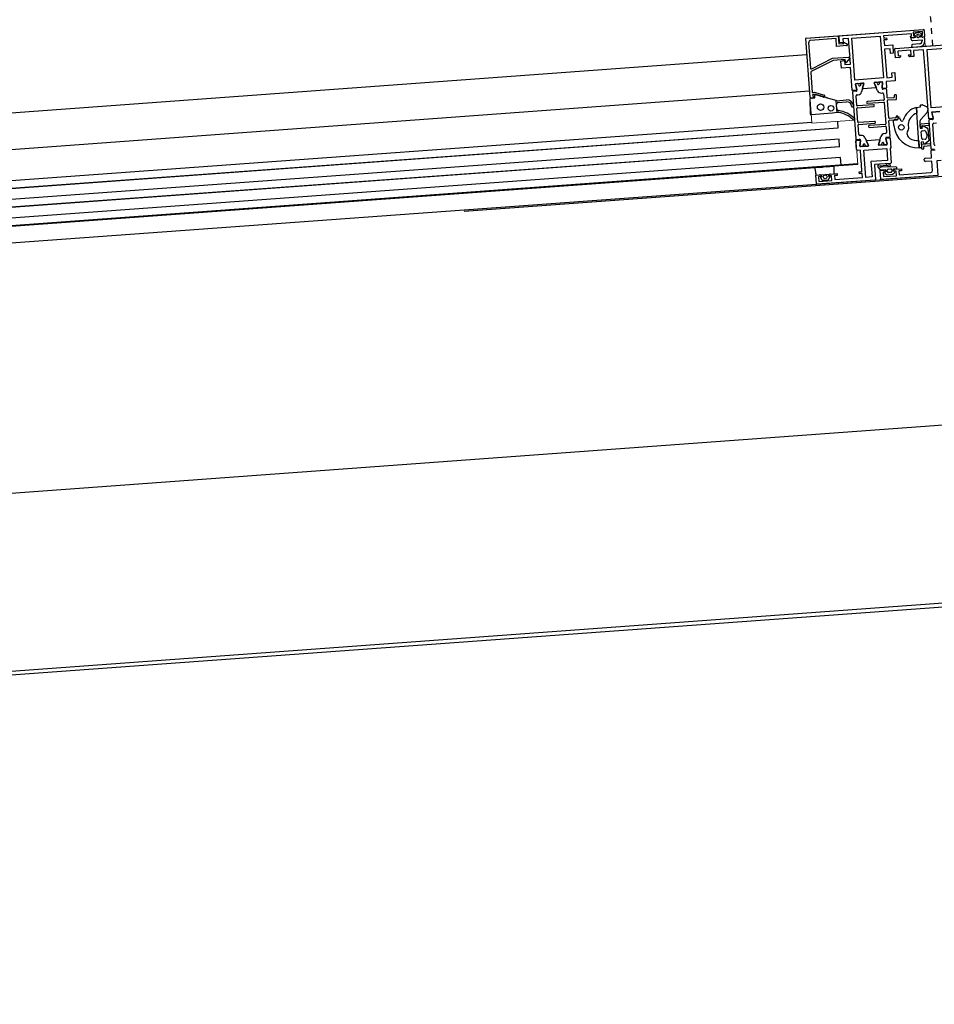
# Model space of a CAD drawing. Header units: millimetres. Extents: x 17842 to 101027, y -6186 to 35801.
# Tile 8 of 14: x 60482 to 60975, y -4531 to -4000. Entities that reach past the tile are written whole.
import ezdxf

# ---------------------------------------------------------------- set-up
doc = ezdxf.new("R2010")
doc.units = ezdxf.units.MM
doc.linetypes.add('A-01$0$Kreska', pattern=[6.35, 3.175, -3.175])

msp = doc.modelspace()

# ---------------------------------------------------------------- linework, layer by layer
at = {"lineweight": 9}
for p, q in [((60969.39, -4005.39), (60905.56, -4010.05)), ((60970.04, -4014.39), (60969.39, -4005.39)), ((60905.56, -4010.05), (60908.91, -4055.94)), ((60995.07, -4012.56), (60970.04, -4014.39)), ((60908.91, -4055.94), (60931.93, -4054.26)), ((60931.93, -4054.26), (60933.68, -4078.16)), ((60933.68, -4078.16), (60910.66, -4079.84)), ((60910.66, -4079.84), (60911.32, -4088.86)), ((60911.32, -4088.86), (60976.76, -4084.08))]:
    msp.add_line(p, q, dxfattribs=at)
for p, q in [((60907.88, -4041.89), (60905.58, -4010.3)), ((60907.13, -4012.34), (60908.14, -4026.13)), ((60926.66, -4012.56), (60927.79, -4013.11)), ((60965.4, -4008.51), (60965.45, -4009.21)), ((60966.26, -4007.94), (60965.87, -4007.97)), ((60965.99, -4009.67), (60966.39, -4009.64)), ((60966.85, -4009.1), (60966.8, -4008.41)), ((60966.94, -4013.11), (60963.2, -4013.38)), ((60963.31, -4014.88), (60967.05, -4014.6)), ((60906.22, -4019.07), (60129, -4075.81)), ((60929.17, -4021.05), (60927.48, -4023.05)), ((60943.97, -4033.85), (60943.59, -4033.88)), ((60944.19, -4034.1), (60944.18, -4034.04)), ((60945.23, -4033.96), (60945.23, -4034.02)), ((60945.79, -4033.72), (60945.41, -4033.75)), ((60130.43, -4095.39), (60907.64, -4038.51)), ((60930.75, -4039.22), (60932.57, -4064.16)), ((60932.91, -4038.11), (60930.87, -4038.26)), ((60932.67, -4038.58), (60931.21, -4038.69)), ((60933.91, -4034.58), (60933.54, -4034.61)), ((60934.13, -4034.83), (60934.13, -4034.76)), ((60935.18, -4034.69), (60935.18, -4034.75)), ((60935.73, -4034.45), (60935.36, -4034.47)), ((60943.3, -4036.8), (60936.45, -4037.3)), ((60948.96, -4036.94), (60946.92, -4037.09)), ((60948.68, -4037.42), (60947.23, -4037.53)), ((60949.52, -4042.07), (60949.22, -4037.88)), ((60908.07, -4051.09), (60907.92, -4042.67)), ((60917.34, -4042.21), (60911.05, -4040.41)), ((60921.89, -4043.7), (60916.55, -4042.26)), ((60922.22, -4043.73), (60927.54, -4043.34)), ((60923.12, -4044.67), (60927.62, -4044.34)), ((60933.07, -4046.27), (60932.69, -4041.09)), ((60933.15, -4040.55), (60933.89, -4040.5)), ((60947.53, -4043.52), (60938.85, -4044.15)), ((60938.92, -4045.15), (60947.6, -4044.52)), ((60946.29, -4039.6), (60947.03, -4039.54)), ((60947.57, -4040.01), (60947.8, -4043.2)), ((60950.33, -4053.04), (60949.64, -4043.67)), ((60953.04, -4042.11), (60949.85, -4042.35)), ((60949.92, -4043.34), (60954.31, -4043.02)), ((60953.25, -4040.9), (60953.31, -4041.79)), ((60954.13, -4040.53), (60953.53, -4040.57)), ((60954.58, -4042.7), (60954.45, -4040.81)), ((60933.72, -4055.25), (60933.18, -4047.87)), ((60942.07, -4045.92), (60933.39, -4046.55)), ((60933.46, -4047.55), (60942.14, -4046.91)), ((60947.92, -4044.79), (60948.75, -4056.16)), ((60965.23, -4047.42), (60965.45, -4050.47)), ((60967.4, -4046.89), (60967.36, -4046.38)), ((60971.25, -4047.53), (60971.34, -4048.75)), ((60923.12, -4058.42), (60922.87, -4054.93)), ((60942.72, -4054.89), (60934.04, -4055.53)), ((60951.04, -4062.81), (60950.44, -4054.64)), ((60954.04, -4053.07), (60950.65, -4053.32)), ((60953.11, -4057.13), (60952.92, -4054.57)), ((60954.29, -4052.35), (60954.32, -4052.75)), ((60954.96, -4052), (60954.56, -4052.03)), ((60956.1, -4052.9), (60956.65, -4054.3)), ((60970.86, -4050.21), (60967.51, -4054.09)), ((60971.96, -4054.5), (60973.05, -4069.46)), ((60973.88, -4053.86), (60972.42, -4053.96)), ((60973.55, -4050.16), (60974.33, -4053.24)), ((60117.99, -4117.2), (60923.12, -4058.42)), ((60923.13, -4058.52), (60117.99, -4117.3)), ((60908.87, -4055.45), (60131.66, -4112.19)), ((60934.22, -4062.03), (60933.84, -4056.84)), ((60934.12, -4056.52), (60942.79, -4055.89)), ((60948.47, -4056.49), (60939.79, -4057.12)), ((60939.87, -4058.12), (60948.54, -4057.48)), ((60948.87, -4057.76), (60949.1, -4060.95)), ((60960.78, -4056.46), (60960.96, -4058.92)), ((60967.14, -4057.06), (60967.21, -4058.05)), ((60967.53, -4058.33), (60967.93, -4058.3)), ((60971.77, -4056.02), (60967.78, -4056.31)), ((60968.15, -4064.15), (60967.89, -4060.46)), ((60968.21, -4057.98), (60968.18, -4057.58)), ((60968.35, -4059.93), (60969.69, -4059.83)), ((60968.45, -4057.26), (60971.85, -4057.01)), ((60969.4, -4057.53), (60971.21, -4058.47)), ((60970.18, -4060.13), (60970.95, -4061.93)), ((60971.48, -4058.87), (60971.94, -4065.2)), ((60972.17, -4057.29), (60972.05, -4055.69)), ((60974.9, -4067.32), (60974.1, -4056.35)), ((60974.56, -4055.81), (60976.15, -4055.7)), ((60923.56, -4064.4), (60118.42, -4123.18)), ((60923.85, -4068.39), (60923.56, -4064.4)), ((60933.01, -4070.14), (60932.66, -4065.3)), ((60932.84, -4065.09), (60934.88, -4064.94)), ((60933.1, -4064.62), (60934.56, -4064.51)), ((60935.49, -4062.44), (60934.75, -4062.49)), ((60938.5, -4065.23), (60945.35, -4064.73)), ((60948.64, -4061.49), (60947.9, -4061.54)), ((60948.88, -4063.91), (60950.92, -4063.77)), ((60949.12, -4063.46), (60950.58, -4063.35)), ((60966.52, -4065.17), (60966.82, -4069.16)), ((60970.03, -4064.52), (60968.69, -4064.61)), ((60971.73, -4065.64), (60970.08, -4066.83)), ((60970.97, -4062.25), (60970.48, -4064.14)), ((60118.72, -4127.17), (60923.85, -4068.39)), ((60923.87, -4068.68), (60118.74, -4127.46)), ((60936, -4068.32), (60936.38, -4068.29)), ((60936.56, -4068.08), (60936.56, -4068.01)), ((60937.6, -4067.94), (60937.61, -4068)), ((60937.82, -4068.18), (60938.2, -4068.16)), ((60946.05, -4067.59), (60946.43, -4067.56)), ((60946.61, -4067.35), (60946.61, -4067.29)), ((60947.66, -4067.21), (60947.66, -4067.27)), ((60947.87, -4067.46), (60948.25, -4067.43)), ((60967.91, -4067.64), (60968.05, -4069.52)), ((60972.57, -4066.99), (60968.18, -4067.31)), ((60968.37, -4069.8), (60968.97, -4069.76)), ((60969.24, -4069.44), (60969.18, -4068.54)), ((60969.45, -4068.22), (60972.65, -4067.98)), ((60972.97, -4068.26), (60972.85, -4066.67)), ((60973.32, -4070.4), (60975.36, -4070.25)), ((60973.59, -4069.92), (60975.05, -4069.81)), ((60924.29, -4074.38), (60119.15, -4133.16)), ((60924.58, -4078.36), (60924.29, -4074.38)), ((60969.53, -4076.09), (60969.47, -4075.29)), ((60933.64, -4077.74), (60110.39, -4137.99)), ((60119.44, -4137.14), (60924.58, -4078.36)), ((60910.66, -4079.88), (60133.43, -4136.63)), ((60910.4, -4080.19), (60910.92, -4083.56)), ((60920.92, -4082.83), (60920.94, -4079.42)), ((60942.64, -4078.47), (60943.21, -4086.25)), ((60951.35, -4077.59), (60942.88, -4078.21)), ((60948.9, -4077.77), (60945.33, -4078.03)), ((60945.71, -4078.81), (60948.96, -4078.56)), ((60954.15, -4079.36), (60946.31, -4079.66)), ((60949.18, -4078.58), (60950.72, -4078.97)), ((60950.92, -4078.19), (60949.37, -4077.81)), ((60949.62, -4082.04), (60949.56, -4081.14)), ((60950.02, -4080.6), (60951.41, -4080.5)), ((60951.95, -4080.97), (60952.02, -4081.86)), ((60721.35, -4103.23), (61000.21, -4082.87)), ((60911.24, -4083.82), (60920.64, -4083.14)), ((60942.98, -4086.52), (60911.57, -4088.81)), ((60913.49, -4085.23), (60914.25, -4086.36)), ((60914.7, -4086.58), (60917.61, -4086.37)), ((60918.03, -4086.09), (60918.62, -4084.86)), ((60951.55, -4082.4), (60950.16, -4082.5)), ((60911.32, -4088.86), (60134.09, -4145.6)), ((62032.8, -4141.67), (58043.47, -4433.61)), ((62040.82, -4237.04), (58050.45, -4529.06)), ((58050.58, -4530.87), (62040.95, -4238.85))]:
    msp.add_line(p, q)
for points in [[(60930.66, -4038.08), (60929.76, -4025.76), (60924.78, -4026.12), (60924.52, -4022.52), (60925.95, -4022.02), (60926.48, -4021.99), (60926.64, -4024.18), (60929.63, -4023.96), (60929.32, -4019.6), (60929.55, -4019.33), (60929.28, -4019.1), (60928.63, -4010.17), (60925.64, -4010.39), (60925.8, -4012.58), (60925.3, -4012.62), (60923.77, -4012.33), (60923.51, -4008.74), (60968.89, -4005.43)], [(60967.61, -4008.53), (60968.61, -4008.46), (60968.46, -4006.46), (60963.48, -4006.82), (60963.62, -4008.82), (60964.62, -4008.75)], [(60967.83, -4007.59), (60966.69, -4006.91), (60965.29, -4007.01), (60964.27, -4007.85)], [(60969.42, -4005.89), (60969.68, -4009.38), (60968.68, -4009.45)], [(60905.81, -4010.03), (60923.01, -4008.78), (60923.33, -4013.16), (60926.02, -4012.97), (60926.13, -4012.75)], [(60927.61, -4014.06), (60922.22, -4014.45), (60921.92, -4010.26), (60908.05, -4011.27)], [(60963.69, -4009.82), (60962.2, -4009.93), (60962.13, -4008.93), (60962.62, -4008.89), (60962.54, -4007.7), (60947.58, -4008.79), (60947.66, -4009.98), (60949.16, -4009.88), (60949.23, -4010.87), (60947.74, -4010.98), (60947.96, -4013.97), (60952.44, -4013.65), (60952.77, -4018.13), (60951.28, -4018.24), (60951.09, -4015.75), (60948.1, -4015.97), (60949.22, -4031.35), (60952.22, -4031.14), (60952.03, -4028.64), (60953.53, -4028.53), (60953.86, -4033.02), (60948.89, -4033.38), (60949.14, -4036.73)], [(60953.83, -4015.57), (60995.07, -4012.56), (60995.39, -4016.95), (60999.28, -4016.66)], [(60964.08, -4008.27), (60964.11, -4008.6), (60964.61, -4008.57), (60964.69, -4009.76), (60962.2, -4009.95), (60962.24, -4010.44)], [(60963.31, -4011.37), (60968.29, -4011), (60968.33, -4011.5)], [(60969.83, -4011.39), (60969.68, -4009.4), (60967.69, -4009.55), (60967.6, -4008.35), (60968.1, -4008.31), (60968.07, -4007.98)], [(60955.92, -4020.43), (60953.95, -4020.57), (60953.6, -4015.84)], [(60960.84, -4019.07), (60962.33, -4018.96), (60962.15, -4016.47), (60955.17, -4016.98), (60955.35, -4019.47), (60956.85, -4019.36)], [(60973.78, -4049.85), (60977.95, -4049.55), (60973.47, -4049.88), (60974.35, -4053.37), (60971.88, -4053.56), (60969.99, -4027.67), (60970.22, -4027.4), (60969.95, -4027.17), (60969.15, -4016.25), (60963.67, -4016.65), (60963.9, -4019.85), (60961.91, -4019.99)], [(60926.94, -4022.87), (60926.85, -4021.58), (60920.26, -4022.06), (60908.48, -4028.08)], [(60908.86, -4026.54), (60919.93, -4020.88), (60928.76, -4020.24)], [(60908.21, -4028.56), (60909, -4039.3), (60910.2, -4039.22), (60915.42, -4040.69)], [(60946, -4033.6), (60946.81, -4033.54), (60942.56, -4033.85), (60943.36, -4033.8)], [(60947.01, -4033.88), (60946.7, -4036.87), (60947.02, -4033.76)], [(60933.12, -4037.96), (60932.33, -4034.83), (60933.09, -4037.86)], [(60935.95, -4034.33), (60936.75, -4034.27), (60932.51, -4034.58), (60933.31, -4034.52)], [(60936.24, -4037.05), (60936.96, -4034.53), (60935.67, -4039.05)], [(60944.32, -4038.42), (60942.4, -4034.13), (60943.47, -4036.52)], [(60915.09, -4041.85), (60910.26, -4040.47), (60910.08, -4040.43), (60909.28, -4040.49), (60909.71, -4042.26), (60908.42, -4042.36)], [(60909, -4042.31), (60910.51, -4042.2), (60910.42, -4040.93)], [(60923.29, -4050.1), (60922.52, -4050.16), (60922.05, -4043.73)], [(60967.71, -4069.1), (60966.82, -4069.16), (60965.23, -4047.42), (60967.25, -4047.1)], [(60967.63, -4046.05), (60968.48, -4046.01), (60970.96, -4047.11)], [(60922.48, -4050.16), (60920.02, -4050.53), (60908.39, -4051.38)], [(60950.72, -4054.32), (60954.71, -4054.02), (60953.29, -4054.14)], [(60955.33, -4053.07), (60955.36, -4053.28), (60955.28, -4052.28)], [(60967.03, -4055.54), (60967.25, -4058.6), (60968.42, -4058.52), (60968.54, -4057.94)], [(60934.78, -4068.15), (60935.09, -4065.16), (60934.77, -4068.27)], [(60937.46, -4063.61), (60939.4, -4067.9), (60938.33, -4065.51)], [(60945.55, -4064.98), (60944.84, -4067.5), (60946.12, -4062.99)], [(60948.67, -4064.08), (60949.47, -4067.2), (60948.7, -4064.16)], [(60951.14, -4063.95), (60951.5, -4069.29), (60951, -4069.33), (60951.58, -4077.32)], [(60918.93, -4083.26), (60920.93, -4083.12), (60922.42, -4083.01), (60922.49, -4084.01), (60921, -4084.11), (60921.16, -4086.31), (60936.12, -4085.22), (60935.96, -4083.02), (60934.46, -4083.13), (60934.39, -4082.13), (60935.89, -4082.02), (60935.56, -4077.54), (60935.79, -4077.27), (60935.52, -4077.04), (60935.04, -4070.49), (60933.55, -4070.6)], [(60935.79, -4068.43), (60934.99, -4068.49), (60939.23, -4068.18), (60938.43, -4068.24)], [(60945.84, -4067.71), (60945.05, -4067.76), (60949.29, -4067.45), (60948.48, -4067.51)], [(60969.17, -4066.55), (60968.96, -4066), (60967.79, -4066.08), (60967.8, -4066.18), (60967.99, -4068.77)], [(60969.93, -4074.75), (60973.42, -4074.5), (60973.14, -4070.61)], [(60978.54, -4075.93), (60976.18, -4076.1), (60976.76, -4084.05), (60946.32, -4086.28)], [(60953.68, -4080.73), (60957.17, -4080.47), (60957.25, -4081.47), (60955.75, -4081.58), (60955.91, -4083.77), (60973.01, -4082.52), (60973.78, -4082.18), (60973.92, -4081.33), (60973.55, -4076.29), (60970.06, -4076.55)], [(60920.62, -4079.13), (60919.37, -4079.22), (60918.57, -4079.38), (60916.95, -4079.5), (60916.27, -4079.45), (60915.02, -4079.54), (60914.36, -4079.69), (60912.74, -4079.8), (60911.93, -4079.76), (60910.68, -4079.85)], [(60944.63, -4079.7), (60945.73, -4081.01), (60948.62, -4080.79), (60948.72, -4082.09), (60948.12, -4082.13), (60948.15, -4082.56)], [(60946.05, -4086.05), (60945.7, -4081.31), (60947.7, -4081.16)], [(60948.77, -4082.09), (60947.27, -4082.2), (60947.45, -4084.69), (60954.44, -4084.18), (60954.25, -4081.69), (60952.76, -4081.8)], [(60953.54, -4082.17), (60953.51, -4081.74), (60952.91, -4081.78), (60952.81, -4080.49), (60954.71, -4080.35), (60954.67, -4079.82)], [(60911.3, -4088.58), (60910.95, -4083.85), (60912.95, -4083.7)], [(60914.02, -4084.62), (60912.52, -4084.73), (60912.7, -4087.23), (60919.68, -4086.72), (60919.5, -4084.22), (60918.01, -4084.33)], [(60913.94, -4083.63), (60914.03, -4084.82), (60913.61, -4084.93)], [(60918.46, -4084.57), (60918.02, -4084.53), (60917.93, -4083.34)], [(60948.39, -4082.96), (60949.53, -4083.64), (60952.33, -4083.43), (60953.36, -4082.59)]]:
    msp.add_lwpolyline(points)
for points in [[(60931.13, -4019.68), (60930.42, -4010.04), (60945.78, -4008.92), (60947.43, -4031.49), (60932.07, -4032.61)], [(60970.96, -4016.12), (60993.4, -4014.49), (60995.7, -4045.9), (60973.26, -4047.54)], [(60937.91, -4085.09), (60936.84, -4070.36), (60949.21, -4069.46), (60949.68, -4075.9), (60940.7, -4076.56), (60941.3, -4084.84)]]:
    msp.add_lwpolyline(points, close=True)
for centre, radius in [((60913.59, -4047.24), 1.75), ((60919.14, -4047.84), 1.5), ((60957.08, -4058.1), 1.5), ((60916.03, -4084.78), 1)]:
    msp.add_circle(centre, radius)
at = {"linetype": 'A-01$0$Kreska'}
msp.add_arc((60061.08, -4080.75), 915.48, 4.17556, 23.6821, dxfattribs=at)
for centre, radius, start, end in [((60968.93, -4005.93), 0.5, 4.1756, 94.1756), ((60905.82, -4010.28), 0.25, 94.1756, 184.1756), ((60908.13, -4012.27), 1, 94.1756, 184.1756), ((60926.49, -4012.92), 0.4, 64.1756, 154.1756), ((60963.23, -4010.37), 1, 184.1756, 274.1756), ((60963.62, -4008.82), 1, 274.1756, 4.1756), ((60964.58, -4008.24), 0.5, 129.1756, 184.1756), ((60965.9, -4008.47), 0.5, 94.1756, 184.1756), ((60965.95, -4009.17), 0.5, 184.1756, 274.1756), ((60966.3, -4008.44), 0.5, 4.1756, 94.1756), ((60966.35, -4009.14), 0.5, 274.1756, 4.1756), ((60966.83, -4011.61), 1.5, 274.1756, 4.1756), ((60966.83, -4011.61), 3, 274.1756, 4.1756), ((60968.61, -4008.46), 1, 184.1756, 274.1756), ((60967.57, -4008.02), 0.5, 4.1756, 59.1755), ((60927.57, -4013.56), 0.5, 274.1756, 64.1756), ((60953.85, -4015.82), 0.25, 94.1756, 184.1756), ((60963.26, -4014.13), 0.75, 94.1756, 274.1756), ((60927.25, -4022.85), 0.307, 185.4384, 318.6912), ((60928.8, -4020.73), 0.493, 318.8827, 94.9478), ((60955.85, -4019.43), 1, 274.1756, 4.1756), ((60961.83, -4019), 1, 184.1756, 274.1756), ((60908.63, -4026.1), 0.5, 184.1756, 297.0937), ((60908.71, -4028.53), 0.5, 117.0937, 184.1756), ((60942.58, -4034.05), 0.2, 94.1756, 204.304), ((60942.73, -4034.14), 0.3, 94.1756, 204.1756), ((60943.38, -4034.1), 0.3, 45.9859, 94.1756), ((60943.98, -4034.05), 0.2, 4.1756, 94.1756), ((60945.53, -4034.34), 0.6, 29.1834, 159.1677), ((60945.43, -4033.95), 0.2, 94.1756, 184.1756), ((60945.43, -4034.01), 0.2, 184.1756, 209.1834), ((60946.02, -4033.9), 0.3, 94.1756, 142.3652), ((60946.71, -4033.85), 0.3, 354.1756, 94.1756), ((60946.82, -4033.74), 0.2, 354.1756, 94.1756), ((60930.86, -4038.06), 0.2, 184.1541, 274.1756), ((60931.25, -4039.19), 0.5, 94.1756, 184.1756), ((60932.52, -4034.78), 0.2, 94.1756, 194.1756), ((60932.65, -4034.87), 0.3, 94.1756, 194.1756), ((60932.63, -4038.08), 0.5, 274.1756, 14.1756), ((60932.9, -4037.91), 0.2, 274.1756, 14.1756), ((60933.33, -4034.82), 0.3, 45.9859, 94.1756), ((60933.75, -4038.5), 2, 274.1756, 344.1756), ((60933.93, -4034.78), 0.2, 4.1756, 94.1756), ((60934.68, -4035.12), 0.6, 159.1677, 274.1756), ((60933.93, -4034.84), 0.2, 339.1677, 4.1756), ((60934.68, -4035.12), 0.6, 274.1756, 29.1834), ((60935.48, -4035.07), 0.6, 29.1834, 159.1677), ((60935.37, -4034.67), 0.2, 94.1756, 184.1756), ((60935.38, -4034.73), 0.2, 184.1756, 209.1834), ((60935.97, -4034.63), 0.3, 94.1756, 142.3652), ((60936.43, -4037.1), 0.2, 164.0472, 274.1756), ((60936.63, -4034.58), 0.3, 344.1756, 94.1756), ((60936.76, -4034.47), 0.2, 344.0472, 94.1756), ((60943.29, -4036.6), 0.2, 274.1756, 24.304), ((60944.73, -4034.4), 0.6, 159.1677, 274.1756), ((60943.99, -4034.11), 0.2, 339.1677, 4.1756), ((60946.15, -4037.6), 2, 204.1756, 274.1756), ((60944.73, -4034.4), 0.6, 274.1756, 29.1834), ((60947.19, -4037.03), 0.5, 174.1756, 274.1756), ((60946.9, -4036.89), 0.2, 174.1756, 274.1756), ((60948.72, -4037.92), 0.5, 4.1756, 94.1756), ((60948.94, -4036.74), 0.2, 274.1756, 4.2613), ((60908.38, -4041.86), 0.5, 184.1756, 274.1756), ((60909.02, -4042.61), 0.3, 94.1756, 180.8091), ((60910.12, -4040.95), 0.5, 74.1126, 82.7006), ((60910.92, -4040.9), 0.5, 74.1126, 184.1756), ((60915.26, -4041.27), 0.6, 254.2227, 74.1756), ((60922.15, -4042.73), 1, 254.9816, 274.1756), ((60923.2, -4045.66), 1, 94.1756, 184.1756), ((60927.8, -4046.83), 3.5, 4.1756, 94.1756), ((60927.8, -4046.83), 2.5, 4.1756, 94.1756), ((60933.19, -4041.05), 0.5, 94.1756, 184.1756), ((60938.88, -4044.65), 0.5, 94.1756, 184.1756), ((60938.88, -4044.65), 0.5, 184.1756, 274.1756), ((60947.07, -4040.04), 0.5, 4.1756, 94.1756), ((60947.5, -4043.22), 0.3, 274.1756, 4.1756), ((60947.62, -4044.82), 0.3, 4.1756, 94.1756), ((60949.82, -4042.05), 0.3, 184.1756, 274.1756), ((60949.94, -4043.64), 0.3, 94.1756, 184.1756), ((60953.02, -4041.82), 0.3, 274.1756, 4.1756), ((60953.55, -4040.87), 0.3, 94.1756, 184.1756), ((60954.15, -4040.83), 0.3, 4.1756, 94.1756), ((60954.29, -4042.73), 0.3, 274.1756, 4.1756), ((60923.37, -4048.09), 1, 184.1756, 274.1756), ((60920.78, -4064.76), 15.9, 46.8392, 80.3586), ((60930.79, -4046.61), 0.5, 184.1756, 4.1756), ((60933.37, -4046.25), 0.3, 184.1756, 274.1756), ((60933.48, -4047.85), 0.3, 94.1756, 184.1756), ((60942.1, -4046.41), 0.5, 4.1756, 94.1756), ((60942.1, -4046.41), 0.5, 274.1756, 4.1756), ((60967.67, -4057.04), 9.92, 104.2751, 163.6161), ((60967.2, -4046.91), 0.2, 284.4804, 4.1756), ((60967.66, -4046.34), 0.3, 94.1756, 187.4747), ((60968.4, -4046.19), 0.2, 66.0949, 94.1756), ((60969.35, -4048.9), 2, 319.1756, 4.1756), ((60970.75, -4047.56), 0.5, 4.1756, 66.0949), ((60973.8, -4050.1), 0.25, 94.1756, 194.1756), ((60908.37, -4051.08), 0.3, 180.8091, 274.1756), ((60919.99, -4050.03), 0.5, 274.1756, 278.5743), ((60922.63, -4051.15), 1, 94.1756, 98.5743), ((60923.36, -4051.1), 1, 79.3296, 94.1756), ((60920.78, -4064.76), 14.9, 47.197, 79.3296), ((60931.29, -4053.51), 0.5, 219.7895, 46.9571), ((60934.02, -4055.23), 0.3, 184.1756, 274.1756), ((60942.76, -4055.39), 0.5, 4.1756, 94.1756), ((60950.63, -4053.02), 0.3, 184.1756, 274.1756), ((60950.74, -4054.61), 0.3, 94.1756, 184.1756), ((60953.32, -4054.54), 0.4, 94.1756, 184.1756), ((60954.02, -4052.77), 0.3, 274.1756, 4.1397), ((60954.59, -4052.33), 0.3, 94.1756, 184.1397), ((60954.65, -4053.34), 0.7, 274.1756, 4.1756), ((60954.66, -4053.33), 0.7, 274.1756, 4.1397), ((60954.99, -4052.3), 0.3, 4.1397, 94.1756), ((60955.73, -4053.04), 0.4, 21.3608, 184.2114), ((60957.39, -4054.01), 0.8, 201.3608, 343.4837), ((60967.75, -4057.08), 7, 109.1448, 174.8814), ((60969.02, -4055.4), 2, 139.1756, 184.1756), ((60972.46, -4054.46), 0.5, 94.1756, 184.1756), ((60973.85, -4053.36), 0.5, 274.1756, 14.1756), ((60934.14, -4056.82), 0.3, 94.1756, 184.1756), ((60939.83, -4057.62), 0.5, 94.1756, 184.1756), ((60939.83, -4057.62), 0.5, 184.1756, 274.1756), ((60942.76, -4055.39), 0.5, 274.1756, 4.1756), ((60948.45, -4056.19), 0.3, 274.1756, 4.1756), ((60948.57, -4057.78), 0.3, 4.1756, 94.1756), ((60966.08, -4056.18), 13, 184.1807, 273.2608), ((60963.14, -4061.42), 3, 142.7659, 240.754), ((60959.96, -4059), 1, 322.7659, 4.1756), ((60967.83, -4057.01), 0.7, 94.1756, 184.1397), ((60967.51, -4058.03), 0.3, 184.1397, 274.1756), ((60968.38, -4060.42), 0.5, 94.1756, 184.1756), ((60967.91, -4058), 0.3, 274.1756, 4.1397), ((60968.48, -4057.56), 0.3, 94.0918, 184.1756), ((60969.13, -4058.06), 0.6, 62.6296, 167.8669), ((60969.72, -4060.33), 0.5, 22.9754, 94.1756), ((60970.98, -4058.91), 0.5, 4.1756, 62.6296), ((60971.75, -4055.72), 0.3, 274.1756, 4.1756), ((60971.87, -4057.31), 0.3, 4.1756, 94.1756), ((60974.6, -4056.31), 0.5, 94.1756, 184.1756), ((60933.07, -4064.12), 0.5, 184.1756, 274.1756), ((60932.85, -4065.28), 0.2, 94.1756, 184.2289), ((60934.72, -4061.99), 0.5, 184.1756, 274.1756), ((60934.6, -4065.01), 0.5, 354.1756, 94.1756), ((60934.89, -4065.14), 0.2, 354.1756, 94.1756), ((60935.64, -4064.43), 2, 24.1756, 94.1756), ((60938.51, -4065.43), 0.2, 94.1756, 204.304), ((60945.36, -4064.93), 0.2, 344.0472, 94.1756), ((60948.04, -4063.54), 2, 94.1756, 164.1756), ((60948.6, -4060.99), 0.5, 274.1756, 4.1756), ((60949.16, -4063.96), 0.5, 94.1756, 194.1756), ((60948.9, -4064.11), 0.2, 94.1756, 194.1756), ((60950.54, -4062.85), 0.5, 274.1756, 4.1756), ((60950.94, -4063.96), 0.2, 3.91, 94.1756), ((60966.07, -4056.18), 9, 240.754, 272.8719), ((60968.65, -4064.11), 0.5, 184.1756, 274.1756), ((60969.99, -4064.02), 0.5, 274.1756, 345.3757), ((60970.49, -4062.13), 0.5, 345.3757, 22.9754), ((60971.44, -4065.23), 0.5, 305.7215, 4.1756), ((60933.51, -4070.1), 0.5, 184.1756, 274.1756), ((60934.97, -4068.29), 0.2, 174.1756, 274.1756), ((60935.08, -4068.18), 0.3, 174.1756, 274.1756), ((60935.76, -4068.13), 0.3, 274.1756, 322.3652), ((60936.36, -4068.09), 0.2, 274.1756, 4.1756), ((60937.05, -4067.64), 0.6, 94.1756, 209.1834), ((60937.05, -4067.64), 0.6, 209.1834, 339.1677), ((60936.36, -4068.03), 0.2, 4.1756, 29.1834), ((60937.05, -4067.64), 0.6, 339.1677, 94.1756), ((60937.8, -4067.92), 0.2, 159.1677, 184.1756), ((60937.81, -4067.98), 0.2, 184.1756, 274.1756), ((60938.4, -4067.94), 0.3, 225.9859, 274.1756), ((60939.06, -4067.89), 0.3, 274.1756, 24.1756), ((60939.22, -4067.98), 0.2, 274.1756, 24.304), ((60945.03, -4067.56), 0.2, 164.0472, 274.1756), ((60945.16, -4067.46), 0.3, 164.1756, 274.1756), ((60945.82, -4067.41), 0.3, 274.1756, 322.3652), ((60946.41, -4067.36), 0.2, 274.1756, 4.1756), ((60947.11, -4066.91), 0.6, 94.1756, 209.1834), ((60946.41, -4067.3), 0.2, 4.1756, 29.1834), ((60947.11, -4066.91), 0.6, 339.1677, 94.1756), ((60947.91, -4066.85), 0.6, 209.1834, 339.1677), ((60947.86, -4067.2), 0.2, 159.1677, 184.1756), ((60947.86, -4067.26), 0.2, 184.1756, 274.1756), ((60948.46, -4067.21), 0.3, 225.9859, 274.1756), ((60949.14, -4067.16), 0.3, 274.1756, 14.1756), ((60949.28, -4067.25), 0.2, 274.1756, 14.1756), ((60967.69, -4068.8), 0.3, 274.1756, 4.1756), ((60968.21, -4067.61), 0.3, 94.1756, 186.7933), ((60968.35, -4069.5), 0.3, 184.1756, 274.1756), ((60968.94, -4069.46), 0.3, 274.1756, 4.1756), ((60969.73, -4066.34), 0.6, 200.4843, 305.7215), ((60969.48, -4068.52), 0.3, 94.1756, 184.1397), ((60972.55, -4066.69), 0.3, 274.1756, 4.1756), ((60972.67, -4068.28), 0.3, 4.1756, 94.1756), ((60973.55, -4069.42), 0.5, 184.1756, 274.1756), ((60973.34, -4070.6), 0.2, 94.1756, 184.1756), ((60975.4, -4067.28), 0.5, 184.1756, 274.1756), ((60969.97, -4075.25), 0.5, 94.1756, 184.1756), ((60970.02, -4076.05), 0.5, 184.1756, 274.1756), ((60910.7, -4080.15), 0.3, 94.1756, 187.4774), ((60920.64, -4079.43), 0.3, 0.8737, 94.1756), ((60942.89, -4078.45), 0.25, 94.1756, 184.1756), ((60945.4, -4079.04), 1.02, 94.1756, 220.1923), ((60945.72, -4079.1), 0.297, 92.465, 230.9377), ((60946.27, -4078.65), 1.01, 222.6096, 272.1468), ((60947.77, -4082.16), 1, 4.1756, 94.1756), ((60949.01, -4079.26), 1.5, 75.974, 94.1756), ((60949.01, -4079.26), 0.7, 75.974, 94.2917), ((60950.05, -4081.1), 0.5, 94.1756, 184.1756), ((60950.82, -4078.58), 0.4, 255.974, 75.974), ((60951.34, -4077.34), 0.25, 274.1756, 4.1756), ((60951.45, -4081), 0.5, 4.1756, 94.1756), ((60953.76, -4081.72), 1, 94.1756, 184.1756), ((60954.17, -4079.86), 0.5, 4.1756, 92.1756), ((60911.21, -4083.53), 0.3, 187.4774, 274.1756), ((60913.02, -4084.7), 1, 4.1756, 94.1756), ((60913.65, -4085.12), 0.2, 103.6379, 214.1756), ((60914.67, -4086.08), 0.5, 214.1756, 274.1756), ((60917.58, -4085.87), 0.5, 274.1756, 334.1756), ((60919, -4084.26), 1, 94.1756, 184.1756), ((60918.44, -4084.77), 0.2, 334.1756, 84.7132), ((60920.62, -4082.84), 0.3, 274.1756, 0.8737), ((60942.96, -4086.27), 0.25, 274.1756, 4.1756), ((60946.3, -4086.03), 0.25, 184.1756, 274.1756), ((60948.65, -4082.53), 0.5, 184.1756, 239.1755), ((60950.12, -4082), 0.5, 184.1756, 274.1756), ((60951.52, -4081.9), 0.5, 274.1756, 4.1756), ((60953.04, -4082.21), 0.5, 309.1756, 4.1756), ((60911.55, -4088.56), 0.25, 184.1756, 274.1756)]:
    msp.add_arc(centre, radius, start, end)

doc.saveas('drawing.dxf')
